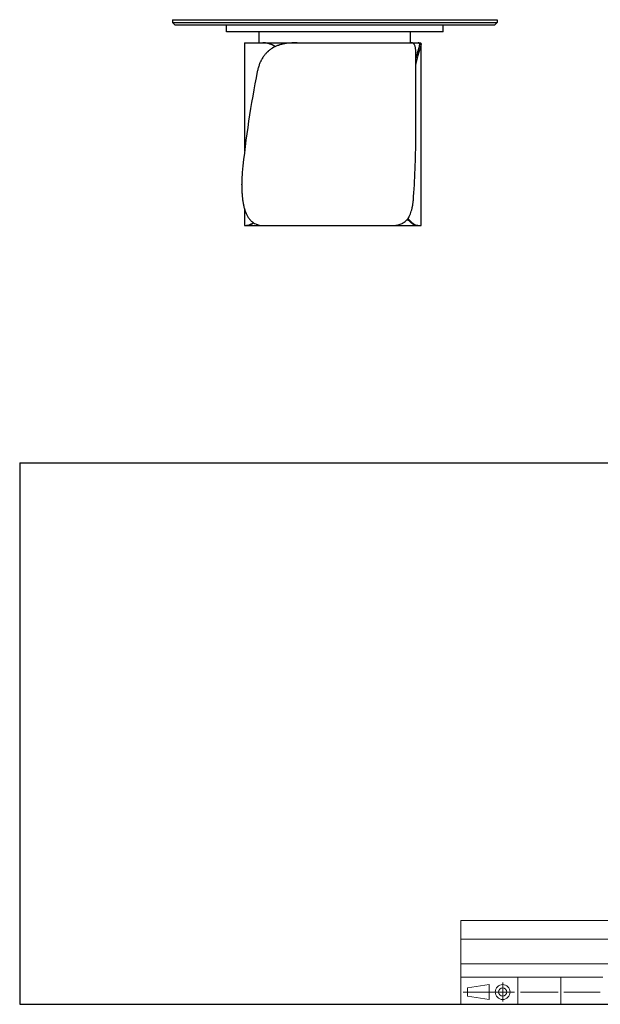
# Model space of a CAD drawing. Header units: millimetres. Extents: x 2 to 291, y 2 to 185.
# Tile 1 of 3: x 2 to 110, y 2 to 184. Entities that reach past the tile are written whole.
import ezdxf

# ---------------------------------------------------------------- set-up
doc = ezdxf.new("R2010")
doc.units = ezdxf.units.MM
doc.layers.add('FORMAT', color=7, linetype='Continuous')

msp = doc.modelspace()

# ---------------------------------------------------------------- linework, layer by layer
at = {"color": 7, "linetype": 'Continuous', "lineweight": 25}
for p, q in [((30.72206, 184.29683), (90.72206, 184.29683)), ((30.72206, 184.29683), (30.72206, 183.79683)), ((30.72206, 183.79683), (90.72206, 183.79683)), ((30.72206, 183.79683), (31.22206, 183.29683)), ((90.72206, 183.79683), (90.22206, 183.29683)), ((90.72206, 184.29683), (90.72206, 183.79683)), ((90.22206, 183.29683), (31.22206, 183.29683)), ((40.72206, 182.04683), (40.72206, 183.29683)), ((80.72206, 182.04683), (40.72206, 182.04683)), ((46.72206, 180.04683), (46.72206, 182.04683)), ((74.72206, 180.04683), (74.72206, 182.04683)), ((80.72206, 182.04683), (80.72206, 183.29683)), ((44.04706, 180.04683), (44.04706, 160.00239)), ((44.04706, 180.04683), (46.72206, 180.04683)), ((46.72206, 180.04683), (74.72206, 180.04683)), ((74.72206, 180.04683), (74.80773, 180.04683)), ((74.81372, 180.04683), (76.10687, 180.04683)), ((76.10687, 180.04683), (76.41202, 180.04683)), ((76.64706, 146.29683), (76.64706, 179.80339)), ((75.68206, 163.35724), (75.68206, 178.02302)), ((43.51654, 153.79683), (43.51654, 153.94607)), ((44.04706, 149.32889), (44.04706, 146.29683)), ((44.04706, 146.29683), (44.39325, 146.29683)), ((44.57414, 146.29683), (44.39325, 146.29683)), ((44.57414, 146.29683), (47.57713, 146.29683)), ((47.58336, 146.29683), (71.02264, 146.29683)), ((71.02598, 146.29683), (75.82309, 146.29683)), ((76.02958, 146.29683), (75.82309, 146.29683)), ((76.02958, 146.29683), (76.64706, 146.29683))]:
    msp.add_line(p, q, dxfattribs=at)
for centre, major_axis, ratio, start_param, end_param in [((59.18206, 155.04683), (5.63119, 54.97705), 0.28210575, 1.234238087, 1.580512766), ((59.18206, 171.29683), (-2.61129, 54.99456), 0.296248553, 4.332877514, 4.553460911)]:
    msp.add_ellipse(centre, major_axis=major_axis, ratio=ratio, start_param=start_param, end_param=end_param, dxfattribs=at)
for points, knots in [([(53.7401, 180.04683), (53.29229, 180.04683), (52.85543, 180.03018), (52.00394, 179.95346), (51.58931, 179.89345), (50.98463, 179.76136), (50.78595, 179.71029), (50.54131, 179.63637), (50.49256, 179.62108), (50.39545, 179.58944), (50.34702, 179.57309), (50.20279, 179.52255), (50.10808, 179.48694), (49.64169, 179.29895), (49.29145, 179.11694), (48.79991, 178.78884), (48.64171, 178.67027), (48.45104, 178.50946), (48.41322, 178.47663), (48.33867, 178.41001), (48.3019, 178.3762), (48.19312, 178.27328), (48.12263, 178.20267), (47.917, 177.98481), (47.78774, 177.83155), (47.54404, 177.50866), (47.4296, 177.33903), (47.26865, 177.07183), (47.21679, 176.98063), (47.14165, 176.84056), (47.11704, 176.79332), (47.06871, 176.69774), (47.04496, 176.64934), (46.92904, 176.4059), (46.84489, 176.20567), (46.69237, 175.7945), (46.62399, 175.58356), (46.50213, 175.1509), (46.44866, 174.9292), (46.40249, 174.70194)], [0, 0, 0, 0, 0.125, 0.125, 0.25, 0.25, 0.3125, 0.3125, 0.328125, 0.328125, 0.34375, 0.34375, 0.375, 0.375, 0.5, 0.5, 0.5625, 0.5625, 0.578125, 0.578125, 0.59375, 0.59375, 0.625, 0.625, 0.6875, 0.6875, 0.75, 0.75, 0.78125, 0.78125, 0.796875, 0.796875, 0.8125, 0.8125, 0.875, 0.875, 0.9375, 0.9375, 1, 1, 1, 1]), ([(49.73993, 179.32616), (49.68761, 179.35902), (49.49495, 179.48002), (49.15954, 179.64275), (48.76213, 179.8044), (48.39339, 179.91699), (48.0526, 179.99213), (47.7187, 180.0384), (47.50497, 180.04402), (47.3981, 180.04683)], [0, 0, 0, 0, 0.06471031, 0.238294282, 0.411884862, 0.557544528, 0.703209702, 0.851601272, 1, 1, 1, 1]), ([(47.52051, 180.04683), (47.64569, 180.04295), (47.89606, 180.03518), (48.29672, 179.9697), (48.71364, 179.86112), (49.14095, 179.70174), (49.5054, 179.53425), (49.72385, 179.4028), (49.80067, 179.35657)], [0, 0, 0, 0, 0.178633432, 0.357252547, 0.540731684, 0.724198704, 0.902997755, 1, 1, 1, 1]), ([(75.68104, 178.02302), (75.68136, 178.05471), (75.68316, 178.23486), (75.67364, 178.52452), (75.64845, 178.87824), (75.60444, 179.17793), (75.54211, 179.4325), (75.45765, 179.64452), (75.35553, 179.80401), (75.23996, 179.91709), (75.11393, 179.9921), (74.97155, 180.0384), (74.86234, 180.04402), (74.80773, 180.04683)], [0, 0, 0, 0, 0.022981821, 0.130650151, 0.238316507, 0.339235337, 0.44015477, 0.544058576, 0.647966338, 0.735155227, 0.822347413, 0.911171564, 1, 1, 1, 1]), ([(76.41202, 180.04683), (76.44491, 180.04495), (76.51072, 180.04119), (76.5794, 180.00787), (76.62659, 179.94991), (76.64886, 179.86117), (76.64684, 179.73797), (76.62091, 179.57783), (76.57184, 179.37743), (76.50137, 179.13247), (76.41099, 178.83933), (76.30482, 178.49906), (76.18774, 178.115), (76.0632, 177.68519), (75.93428, 177.20671), (75.8149, 176.71175), (75.73023, 176.33071), (75.69113, 176.12224), (75.68206, 176.07389)], [0, 0, 0, 0, 0.063950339, 0.127940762, 0.19187757, 0.257852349, 0.323891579, 0.389844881, 0.455962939, 0.522074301, 0.5899741, 0.6578676, 0.724071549, 0.790271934, 0.858786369, 0.927299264, 0.983137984, 1, 1, 1, 1]), ([(75.68206, 176.99706), (75.70203, 177.0809), (75.75815, 177.31647), (75.85331, 177.67331), (75.96299, 178.06603), (76.06715, 178.42153), (76.16116, 178.73732), (76.24318, 179.01613), (76.31045, 179.25877), (76.35865, 179.45778), (76.38771, 179.61742), (76.39947, 179.74395), (76.39355, 179.86416), (76.35666, 179.96305), (76.28356, 180.01892), (76.19754, 180.04336), (76.13711, 180.04567), (76.10687, 180.04683)], [0, 0, 0, 0, 0.036791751, 0.103379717, 0.171863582, 0.240350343, 0.30778039, 0.37521472, 0.444269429, 0.513329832, 0.574350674, 0.635429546, 0.696462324, 0.790611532, 0.88477603, 0.942338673, 1, 1, 1, 1]), ([(43.61873, 156.10118), (43.58371, 155.74973), (43.55848, 155.39435), (43.52489, 154.67598), (43.51654, 154.31299), (43.51654, 153.94607)], [0, 0, 0, 0, 0.5, 0.5, 1, 1, 1, 1]), ([(43.51654, 153.79683), (43.51654, 153.54349), (43.52055, 153.29232), (43.53645, 152.79417), (43.54835, 152.5472), (43.58049, 152.05744), (43.60072, 151.81465), (43.63184, 151.51384), (43.63835, 151.45381), (43.652, 151.33402), (43.65913, 151.27423), (43.68134, 151.09627), (43.69727, 150.9792), (43.74858, 150.63261), (43.78746, 150.4077), (43.87567, 149.97002), (43.925, 149.75724), (44.00803, 149.44732), (44.03722, 149.34556), (44.08346, 149.19528), (44.09929, 149.14552), (44.13175, 149.04705), (44.14832, 148.99844), (44.23302, 148.75844), (44.30654, 148.57622), (44.4663, 148.2308), (44.55254, 148.0676), (44.73928, 147.7602), (44.83978, 147.61599), (44.97551, 147.44789), (45.00311, 147.41496), (45.05901, 147.35068), (45.08735, 147.31929), (45.17353, 147.22738), (45.23254, 147.16908), (45.41438, 147.0029), (45.54202, 146.90371), (45.81088, 146.72775), (45.95212, 146.65097), (46.17489, 146.5524), (46.25113, 146.52227), (46.40583, 146.46806), (46.48442, 146.44389), (46.72398, 146.37989), (46.8887, 146.34852), (47.22833, 146.30699), (47.40324, 146.29683), (47.58336, 146.29683)], [0, 0, 0, 0, 0.0625, 0.0625, 0.125, 0.125, 0.1875, 0.1875, 0.203125, 0.203125, 0.21875, 0.21875, 0.25, 0.25, 0.3125, 0.3125, 0.375, 0.375, 0.40625, 0.40625, 0.421875, 0.421875, 0.4375, 0.4375, 0.5, 0.5, 0.5625, 0.5625, 0.625, 0.625, 0.640625, 0.640625, 0.65625, 0.65625, 0.6875, 0.6875, 0.75, 0.75, 0.8125, 0.8125, 0.84375, 0.84375, 0.875, 0.875, 0.9375, 0.9375, 1, 1, 1, 1]), ([(71.02264, 146.29683), (71.353, 146.29683), (71.66559, 146.31349), (72.25595, 146.39021), (72.53372, 146.45021), (72.92441, 146.5823), (73.0503, 146.63337), (73.20224, 146.7073), (73.23235, 146.72259), (73.29204, 146.75422), (73.32165, 146.77058), (73.40935, 146.82112), (73.46632, 146.85673), (73.7438, 147.04472), (73.94231, 147.22673), (74.20823, 147.55482), (74.29156, 147.67339), (74.3894, 147.8342), (74.40867, 147.86704), (74.4464, 147.93366), (74.46488, 147.96747), (74.51917, 148.07039), (74.55385, 148.141), (74.65361, 148.35885), (74.71442, 148.51211), (74.82598, 148.835), (74.87673, 149.00464), (74.94613, 149.27184), (74.96815, 149.36303), (74.99959, 149.5031), (75.00981, 149.55034), (75.02972, 149.64592), (75.03944, 149.69432), (75.08649, 149.93777), (75.11952, 150.13799), (75.17791, 150.54916), (75.20327, 150.76011), (75.24746, 151.19276), (75.26629, 151.41447), (75.28226, 151.64172)], [0, 0, 0, 0, 0.125, 0.125, 0.25, 0.25, 0.3125, 0.3125, 0.328125, 0.328125, 0.34375, 0.34375, 0.375, 0.375, 0.5, 0.5, 0.5625, 0.5625, 0.578125, 0.578125, 0.59375, 0.59375, 0.625, 0.625, 0.6875, 0.6875, 0.75, 0.75, 0.78125, 0.78125, 0.796875, 0.796875, 0.8125, 0.8125, 0.875, 0.875, 0.9375, 0.9375, 1, 1, 1, 1]), ([(75.82309, 146.29683), (75.76653, 146.30072), (75.6534, 146.30851), (75.45437, 146.37388), (75.23461, 146.48289), (74.99645, 146.64065), (74.74586, 146.84387), (74.4843, 147.0981), (74.28334, 147.31369), (74.17041, 147.45984), (74.14913, 147.48739)], [0, 0, 0, 0, 0.1364406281, 0.2728703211, 0.4130121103, 0.5531446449, 0.6897117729, 0.8262750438, 0.9672559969, 1, 1, 1, 1]), ([(74.2389, 147.61229), (74.27617, 147.5628), (74.39912, 147.39955), (74.60817, 147.1672), (74.86345, 146.91077), (75.11275, 146.69925), (75.33934, 146.53963), (75.54027, 146.42658), (75.71751, 146.35156), (75.88282, 146.30526), (75.98066, 146.29964), (76.02958, 146.29683)], [0, 0, 0, 0, 0.054506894, 0.179779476, 0.305052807, 0.434030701, 0.563013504, 0.671242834, 0.779476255, 0.889735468, 1, 1, 1, 1]), ([(44.39325, 146.29683), (44.44864, 146.29967), (44.55964, 146.30537), (44.77021, 146.35659), (45.00974, 146.44429), (45.28057, 146.58128), (45.50059, 146.71142), (45.63461, 146.81272), (45.6621, 146.8335)], [0, 0, 0, 0, 0.189872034, 0.380532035, 0.571263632, 0.761539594, 0.951088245, 1, 1, 1, 1]), ([(45.73583, 146.78593), (45.69582, 146.75698), (45.56908, 146.66527), (45.37493, 146.55284), (45.15512, 146.44259), (44.95861, 146.36644), (44.79952, 146.32236), (44.67161, 146.30031), (44.60663, 146.29799), (44.57414, 146.29683)], [0, 0, 0, 0, 0.076718, 0.243023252, 0.409629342, 0.576165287, 0.742144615, 0.871070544, 1, 1, 1, 1])]:
    msp.add_open_spline(points, degree=3, knots=knots, dxfattribs=at)
at = {"layer": 'FORMAT', "color": 251, "true_color": 0x484848}
for p, q in [((2.5, 102.5), (146, 102.5)), ((2.5, 102.5), (2.5, 2.5)), ((2.5, 2.5), (146, 2.5))]:
    msp.add_line(p, q, dxfattribs=at)
at = {"layer": 'FORMAT', "color": 251, "lineweight": 18, "true_color": 0x484848}
for p, q in [((146, 18), (84, 18)), ((84, 18), (84, 2.5)), ((84, 14.5), (146, 14.5)), ((84, 10), (123, 10)), ((84, 7.5), (110.25, 7.5)), ((94.5, 7.5), (94.5, 2.5)), ((102.5, 7.5), (102.5, 2.5)), ((85.22616, 5.51421), (89.22616, 6.13921)), ((85.22616, 4.01421), (85.22616, 5.51421)), ((89.22616, 6.13921), (89.22616, 3.38921)), ((91.73012, 6.52038), (91.73012, 3.03025)), ((93.94146, 4.76421), (84.44672, 4.76421)), ((89.22616, 3.38921), (85.22616, 4.01421)), ((95, 4.75), (102, 4.75)), ((103, 4.75), (109.75, 4.75))]:
    msp.add_line(p, q, dxfattribs=at)
for radius in [1.375, 0.75]:
    msp.add_circle((91.73012, 4.76421), radius, dxfattribs=at)

doc.saveas('drawing.dxf')
